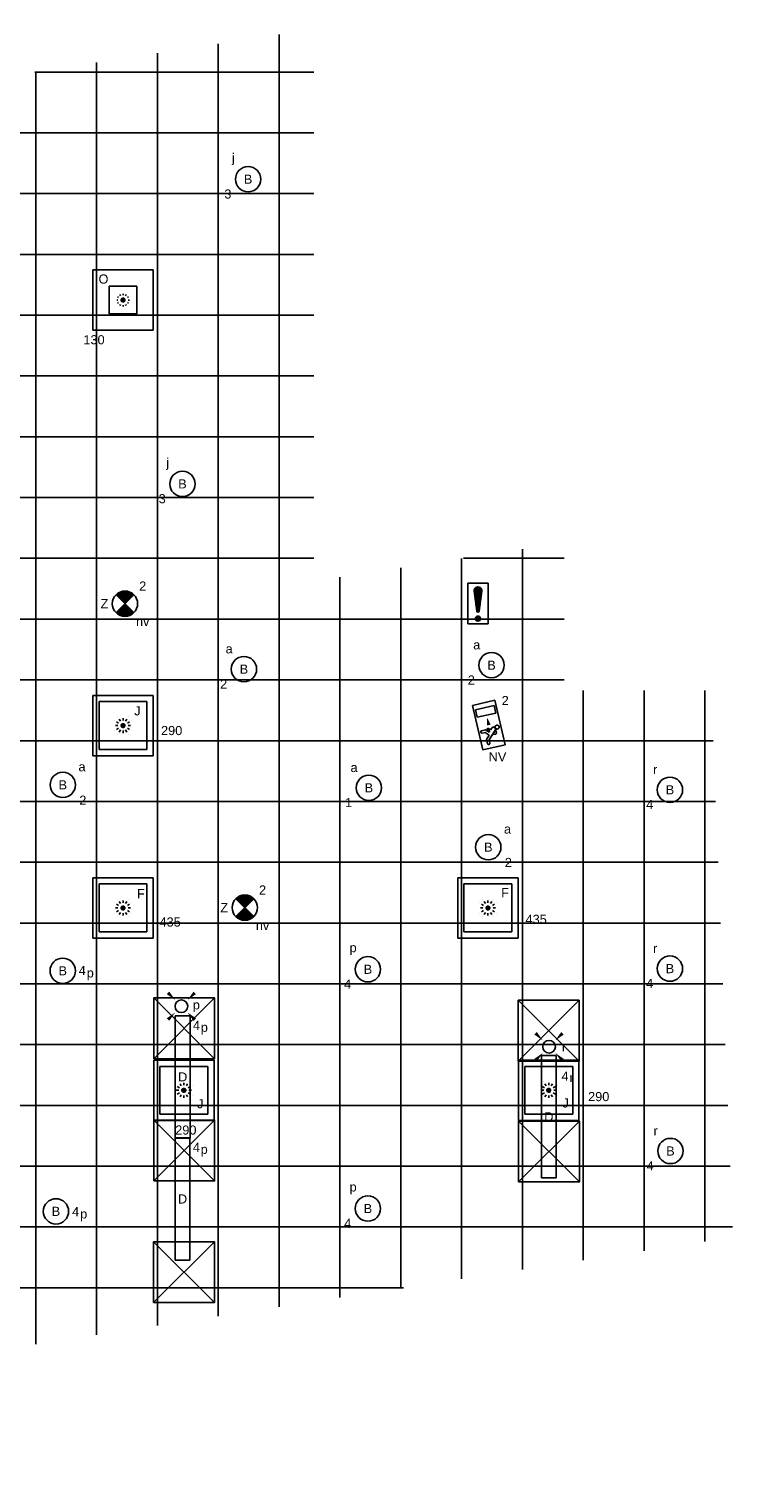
# Model space of a CAD drawing. Extents: x -329828 to 339781, y -55429 to 69176.
# Tile 38 of 140: x -119800 to -112858, y 11980 to 26331. Entities that reach past the tile are written whole.
import ezdxf
from ezdxf.enums import TextEntityAlignment as Align

# ---------------------------------------------------------------- set-up
doc = ezdxf.new("R2010")
doc.units = 0
doc.header["$LTSCALE"] = 50
for name, pattern in [('2322109', [10, 5, -2, 1, -2]), ('CENTER2', [28.575000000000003, 19.05, -3.175, 3.175, -3.175]), ('STREEPJES', [0.1, 0.05, -0.05])]:
    doc.linetypes.add(name, pattern=pattern)
doc.layers.get('0').update_dxf_attribs({"linetype": 'CONTINUOUS'})
for name, color, linetype in [('45 Plafond 2D arcering', 7, 'CONTINUOUS'), ('EL6311--', 3, 'CONTINUOUS'), ('EL6350--', 3, 'CONTINUOUS'), ('EL6511--', 3, 'CONTINUOUS'), ('plafond', 8, 'CONTINUOUS'), ('WL570---_RETOUR_RST', 2, 'CONTINUOUS'), ('WL570---_RETOUR_RST_HL', 1, 'CONTINUOUS'), ('WL570---_TOEVOER_RST', 2, 'CONTINUOUS'), ('WL570---_TOEVOER_RST_HL', 1, 'CONTINUOUS'), ('WM5448--', 1, 'CONTINUOUS'), ('WM570---_RETOUR_RST_PR', 1, 'CONTINUOUS'), ('WM570---_TOEVOER_RST_PR', 1, 'CONTINUOUS')]:
    doc.layers.add(name, color=color, linetype=linetype)
doc.styles.add('BURO-018', font='ARIAL.TTF', dxfattribs={"height": 90})

# ---------------------------------------------------------------- blocks, each defined once
blk = doc.blocks.new('1115B3A')
at = {"color": 0, "linetype": 'Continuous'}
blk.add_circle((0, 0), 2.5, dxfattribs=at)
at = {"color": 0, "linetype": 'Continuous', "style": 'BURO-018'}
for tag, p in [('E_GKAST', (0, 8)), ('E_GROEP', (0, 5)), ('E_SGROEP', (4.5, 5)), ('E_ARMCODE', (0, 0)), ('E_SLET', (4.5, -1))]:
    blk.add_attdef(tag, text='', height=1.8, dxfattribs=at).set_placement(p, align=Align.MIDDLE)
blk = doc.blocks.new('E00411')
at = {"color": 0, "linetype": 'Continuous'}
blk.add_circle((0, 0), 1.25, dxfattribs=at)
for points in [[(-2.891705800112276, 2.395768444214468), (-2.395768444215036, 2.891705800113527), (-1.237436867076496, 1.237436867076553)], [(2.395768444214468, 2.891705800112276), (2.891705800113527, 2.395768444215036), (1.237436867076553, 1.237436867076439)], [(-2.395768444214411, -2.891705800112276), (-2.89170580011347, -2.395768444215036), (-1.237436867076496, -1.237436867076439)], [(2.89170580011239, -2.395768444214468), (2.395768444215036, -2.891705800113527), (1.237436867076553, -1.237436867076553)]]:
    blk.add_solid(points, dxfattribs=at)
at = {"color": 0, "linetype": 'Continuous', "style": 'BURO-018'}
for tag, height, p in [('E_SLET1', 1.8, (-2.842e-13, 4.641705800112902)), ('E_GROEP', 1.799999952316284, (0, 0)), ('E_GKAST', 1.799999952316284, (0, 0))]:
    blk.add_attdef(tag, text='', height=height, dxfattribs=at).set_placement(p, align=Align.MIDDLE)
at = {"color": 0, "linetype": 'Continuous', "style": 'BURO-018', "flags": 1}
for tag in ['E_MATCODE', 'E_SGROEP']:
    blk.add_attdef(tag, text='', height=1.799999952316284, dxfattribs=at).set_placement((0, 0), align=Align.MIDDLE)
blk = doc.blocks.new('E00018')
at = {"color": 0, "linetype": 'Continuous'}
for p, q in [((-1.767766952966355, -1.767766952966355), (1.767766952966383, 1.767766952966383)), ((1.767766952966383, -1.767766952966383), (-1.767766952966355, 1.767766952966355))]:
    blk.add_line(p, q, dxfattribs=at)
at = {"color": 0, "linetype": 'Continuous', "const_width": 2.5}
for points in [[(-0.8838834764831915, 0.8838834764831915, -0.1989123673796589), (0, 1.25, -0.1989123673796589), (0.8838834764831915, 0.8838834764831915, -1)], [(-0.8838834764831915, -0.8838834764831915, 0.1989123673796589), (0, -1.25, 0.1989123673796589), (0.8838834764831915, -0.8838834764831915, 1)]]:
    blk.add_lwpolyline(points, format="xyb", dxfattribs=at)
blk = doc.blocks.new('1115B3A-NO1')
at = {"color": 0, "linetype": 'Continuous'}
blk.add_circle((0, 0), 2.5, dxfattribs=at)
at = {"color": 0, "zscale": 50}
blk.add_blockref('E00018', (0, 0), dxfattribs=at)
at = {"color": 0, "linetype": 'Continuous', "style": 'BURO-018'}
for tag, p in [('E_GKAST', (0, 8)), ('E_GROEP', (0, 5)), ('E_SGROEP', (4.5, 5)), ('E_ARMCODE', (0, 0)), ('E_SLET', (4.5, -1))]:
    blk.add_attdef(tag, text='', height=1.8, dxfattribs=at).set_placement(p, align=Align.MIDDLE)
blk = doc.blocks.new('*X38')
at = {"color": 0}
for p, q in [((159.4, 200.2623523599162), (159.4, 201.9499999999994)), ((159.6, 198.6749015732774), (159.6, 202.1344288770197)), ((159.8, 197.3500000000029), (159.8, 202.2228416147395)), ((160, 197.25), (160, 202.25)), ((160.2, 197.3500000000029), (160.2, 202.2228416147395)), ((160.4, 198.6749015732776), (160.4, 202.1344288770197)), ((160.6, 200.2623523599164), (160.6, 201.9499999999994)), ((159.6, 195.7000000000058), (159.6, 196.2999999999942)), ((159.8, 195.5417424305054), (159.8, 196.4582575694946)), ((160, 195.5), (160, 196.5)), ((160.2, 195.5417424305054), (160.2, 196.4582575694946)), ((160.4, 195.7000000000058), (160.4, 196.2999999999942))]:
    blk.add_line(p, q, dxfattribs=at)
blk = doc.blocks.new('1116A7')
at = {"color": 0, "linetype": 'Continuous'}
for p, q in [((-2, -4), (-2, 4)), ((-2, 4), (2, 4)), ((2, 4), (2, -4)), ((-0.7441175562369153, 2.40625), (-0.2480391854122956, -1.53125)), ((0.7441175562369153, 2.40625), (0.2480391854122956, -1.53125)), ((2, -4), (-2, -4))]:
    blk.add_line(p, q, dxfattribs=at)
blk.add_circle((0, -3), 0.5, dxfattribs=at)
for centre, radius, start, end in [((0, 2.5), 0.75, 352.8192442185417, 187.1807557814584), ((0, -1.5), 0.25, 187.1807557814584, 352.8192442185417)]:
    blk.add_arc(centre, radius, start, end, dxfattribs=at)
blk.add_blockref('*X38', (-160, -199), dxfattribs=at)
at = {"color": 0, "linetype": 'Continuous', "style": 'BURO-018'}
blk.add_attdef('E_TEXT1', text='', height=1.8, dxfattribs=at).set_placement((0, 6.5), align=Align.MIDDLE)
at = {"color": 0, "linetype": 'Continuous', "style": 'BURO-018', "flags": 1}
blk.add_attdef('E_MATCODE', (0, 0), '', height=1.799999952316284, dxfattribs=at)
blk = doc.blocks.new('1115C2G')
at = {"color": 0, "linetype": 'Continuous'}
for p, q in [((-4.5, 5.5), (4.5, 5.5)), ((-4.5, 1), (-4.5, 5.5)), ((-2.681177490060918, 4.349999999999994), (-3.52000000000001, 4.349999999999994)), ((-2.879999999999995, 3.870000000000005), (-3.52000000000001, 3.870000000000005)), ((-1.270913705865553, 2.260913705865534), (-2.879999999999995, 3.870000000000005)), ((-1.939999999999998, 3.608822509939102), (-2.681177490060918, 4.349999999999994)), ((-1.939999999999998, 2.930000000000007), (-2.04000000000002, 2.830000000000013)), ((-1.239999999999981, 4.30882250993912), (-1.939999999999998, 3.608822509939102)), ((-1.374314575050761, 3.495685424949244), (-0.7599999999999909, 4.110000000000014)), ((-1.232893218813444, 3.354264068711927), (-1.374314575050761, 3.495685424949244)), ((-1.239999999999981, 4.30882250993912), (-1.240000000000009, 4.909999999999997)), ((-0.8723044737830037, 3.714852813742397), (-1.232893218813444, 3.354264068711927)), ((-0.6460303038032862, 3.488578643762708), (-1.006619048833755, 3.127989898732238)), ((-0.7052282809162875, 2.82659913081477), (-1.006619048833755, 3.127989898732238)), ((-0.7599999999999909, 4.110000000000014), (-0.7599999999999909, 4.909999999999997)), ((2, 5.150000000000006), (3.5, 5.150000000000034)), ((2, 1.349999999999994), (2, 5.150000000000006)), ((3.5, 5.150000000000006), (3.5, 1.349999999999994)), ((4.5, 1), (4.5, 5.5)), ((4.5, 1), (-4.5, 1)), ((-2.04000000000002, 2.830000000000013), (-2.04000000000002, 2.343756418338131)), ((-0.9880709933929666, 2.143756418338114), (-1.840000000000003, 2.143756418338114)), ((-1.713725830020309, 2.703725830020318), (-1.719999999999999, 2.697451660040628)), ((-1.719999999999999, 2.697451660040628), (-1.719999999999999, 2.463756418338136)), ((-1.473756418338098, 2.463756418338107), (-1.719999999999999, 2.463756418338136)), ((2, 1.349999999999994), (3.5, 1.349999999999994))]:
    blk.add_line(p, q, dxfattribs=at)
blk.add_lwpolyline([(1.500000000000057, 3.25, 0, 0.7, 0), (0, 3.25, 0.7, 0.7, 0)], format="xyseb", dxfattribs=at)
blk.add_circle((-0.7599999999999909, 1.75), 0.4, dxfattribs=at)
for centre, radius, start, end in [((-3.52000000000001, 4.110000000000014), 0.2399999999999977, 90, 270), ((-1, 4.909999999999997), 0.2399999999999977, 0, 180), ((-0.7591673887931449, 3.601715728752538), 0.1599999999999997, 315.0000000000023, 134.9999999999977), ((-1.840000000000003, 2.343756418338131), 0.2, 180, 270), ((-0.9880709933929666, 2.543756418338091), 0.3999999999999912, 225.0000000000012, 45)]:
    blk.add_arc(centre, radius, start, end, dxfattribs=at)
at = {"color": 0, "linetype": 'Continuous', "style": 'BURO-018'}
for tag, p in [('E_GKAST', (0, 15.16666666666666)), ('E_GROEP', (0, 12.16666666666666)), ('E_SGROEP', (4.5, 12.16666666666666)), ('E_ARMCODE', (0, 8))]:
    blk.add_attdef(tag, text='', height=1.8, dxfattribs=at).set_placement(p, align=Align.MIDDLE)
blk = doc.blocks.new('*U454')
at = {"color": 0, "ltscale": 10}
for p, q in [((297.5, 297.5, -2757.5), (-297.5, 297.5, -2757.5)), ((-297.5, 297.5, -2757.5), (-297.5, -297.5, -2757.5)), ((297.5, -297.5, -2757.5), (297.5, 297.5, -2757.5)), ((236.5, 236.5, -2757.5), (-236.5, 236.5, -2757.5)), ((-236.5, -236.5, -2757.5), (-236.5, 236.5, -2757.5)), ((236.5, -236.5, -2757.5), (236.5, 236.5, -2757.5)), ((236.5, -236.5, -2757.5), (-236.5, -236.5, -2757.5)), ((-297.5, -297.5, -2757.5), (297.5, -297.5, -2757.5))]:
    blk.add_line(p, q, dxfattribs=at)
at = {"color": 8, "linetype": 'STREEPJES', "ltscale": 10}
for q in [(-100, 0, -2757.5), (-86.60254037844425, 50, -2757.5), (-86.60254037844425, -50, -2757.5), (-50, 86.60254037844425, -2757.5), (-50, -86.60254037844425, -2757.5), (0, 100, -2757.5), (50, 86.60254037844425, -2757.5), (86.60254037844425, 50, -2757.5), (0, -100, -2757.5), (50, -86.60254037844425, -2757.5), (86.60254037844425, -50, -2757.5), (100, 0, -2757.5)]:
    blk.add_line((0, 0, -2757.5), q, dxfattribs=at)
at = {"layer": 'WL570---_RETOUR_RST_HL', "linetype": 'CENTER2'}
blk.add_circle((0, 0, -2757.5), 0.075, dxfattribs=at)
at = {"layer": 'WL570---_RETOUR_RST', "color": 1, "style": 'BURO-018'}
for tag in ['MC', 'Q']:
    blk.add_attdef(tag, text='', height=90, dxfattribs=at).set_placement((0, 0), align=Align.MIDDLE)
at = {"layer": 'WM570---_RETOUR_RST_PR', "color": 1, "style": 'BURO-018'}
blk.add_attdef('POSNR', text='', height=90, dxfattribs=at).set_placement((0, 0), align=Align.MIDDLE)
blk = doc.blocks.new('*U455')
at = {"color": 0, "ltscale": 10}
for p, q in [((297.5, 297.5, -2757.5), (-297.5, 297.5, -2757.5)), ((-297.5, 297.5, -2757.5), (-297.5, -297.5, -2757.5)), ((297.5, -297.5, -2757.5), (297.5, 297.5, -2757.5)), ((236.5, 236.5, -2757.5), (-236.5, 236.5, -2757.5)), ((-236.5, -236.5, -2757.5), (-236.5, 236.5, -2757.5)), ((236.5, -236.5, -2757.5), (236.5, 236.5, -2757.5)), ((236.5, -236.5, -2757.5), (-236.5, -236.5, -2757.5)), ((-297.5, -297.5, -2757.5), (297.5, -297.5, -2757.5))]:
    blk.add_line(p, q, dxfattribs=at)
at = {"color": 8, "linetype": 'STREEPJES', "ltscale": 10}
for q in [(-100, 0, -2757.5), (-86.60254037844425, 50, -2757.5), (-86.60254037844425, -50, -2757.5), (-50, 86.60254037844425, -2757.5), (-50, -86.60254037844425, -2757.5), (0, 100, -2757.5), (50, 86.60254037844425, -2757.5), (86.60254037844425, 50, -2757.5), (0, -100, -2757.5), (50, -86.60254037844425, -2757.5), (86.60254037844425, -50, -2757.5), (100, 0, -2757.5)]:
    blk.add_line((0, 0, -2757.5), q, dxfattribs=at)
at = {"layer": 'WL570---_RETOUR_RST_HL', "linetype": 'CENTER2'}
blk.add_circle((0, 0, -2757.5), 0.075, dxfattribs=at)
at = {"layer": 'WL570---_RETOUR_RST', "color": 1, "style": 'BURO-018'}
for tag in ['MC', 'Q']:
    blk.add_attdef(tag, text='', height=90, dxfattribs=at).set_placement((0, 0), align=Align.MIDDLE)
at = {"layer": 'WM570---_RETOUR_RST_PR', "color": 1, "style": 'BURO-018'}
blk.add_attdef('POSNR', text='', height=90, dxfattribs=at).set_placement((0, 0), align=Align.MIDDLE)
blk = doc.blocks.new('*U1307')
at = {"color": 0, "ltscale": 10}
for p, q in [((297.5, 297.5, -2710), (-297.5, 297.5, -2710)), ((-297.5, 297.5, -2710), (-297.5, -297.5, -2710)), ((297.5, -297.5, -2710), (297.5, 297.5, -2710)), ((136.5, 136.5, -2710), (-136.5, 136.5, -2710)), ((-136.5, -136.5, -2710), (-136.5, 136.5, -2710)), ((136.5, -136.5, -2710), (136.5, 136.5, -2710)), ((136.5, -136.5, -2710), (-136.5, -136.5, -2710)), ((-297.5, -297.5, -2710), (297.5, -297.5, -2710))]:
    blk.add_line(p, q, dxfattribs=at)
at = {"color": 8, "linetype": 'STREEPJES', "ltscale": 10}
for q in [(-62.5, 0, -2710), (-54.12658773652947, 31.25, -2710), (-54.12658773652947, -31.25, -2710), (-31.25, 54.12658773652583, -2710), (-31.25, -54.12658773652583, -2710), (0, 62.5, -2710), (31.25, 54.12658773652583, -2710), (54.12658773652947, 31.25, -2710), (0, -62.5, -2710), (31.25, -54.12658773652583, -2710), (54.12658773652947, -31.25, -2710), (62.5, 0, -2710)]:
    blk.add_line((0, 0, -2710), q, dxfattribs=at)
at = {"layer": 'WL570---_TOEVOER_RST_HL', "linetype": 'CENTER2'}
blk.add_circle((0, 0, -2710), 0.075, dxfattribs=at)
at = {"layer": 'WL570---_TOEVOER_RST', "color": 1, "linetype": '2322109', "style": 'BURO-018'}
for tag in ['MC', 'Q']:
    blk.add_attdef(tag, text='', height=90, dxfattribs=at).set_placement((0, 0), align=Align.MIDDLE)
at = {"layer": 'WM570---_TOEVOER_RST_PR', "color": 1, "linetype": '2322109', "style": 'BURO-018'}
blk.add_attdef('POSNR', text='', height=90, dxfattribs=at).set_placement((0, 0), align=Align.MIDDLE)
blk = doc.blocks.new('*U1319')
at = {"color": 0, "ltscale": 10}
for p, q in [((297.5, 297.5, -2757.5), (-297.5, 297.5, -2757.5)), ((-297.5, 297.5, -2757.5), (-297.5, -297.5, -2757.5)), ((297.5, -297.5, -2757.5), (297.5, 297.5, -2757.5)), ((236.5, 236.5, -2757.5), (-236.5, 236.5, -2757.5)), ((-236.5, -236.5, -2757.5), (-236.5, 236.5, -2757.5)), ((236.5, -236.5, -2757.5), (236.5, 236.5, -2757.5)), ((236.5, -236.5, -2757.5), (-236.5, -236.5, -2757.5)), ((-297.5, -297.5, -2757.5), (297.5, -297.5, -2757.5))]:
    blk.add_line(p, q, dxfattribs=at)
at = {"color": 8, "linetype": 'STREEPJES', "ltscale": 10}
for q in [(-100, 0, -2757.5), (-86.60254037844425, 50, -2757.5), (-86.60254037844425, -50, -2757.5), (-50, 86.60254037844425, -2757.5), (-50, -86.60254037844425, -2757.5), (0, 100, -2757.5), (50, 86.60254037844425, -2757.5), (86.60254037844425, 50, -2757.5), (0, -100, -2757.5), (50, -86.60254037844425, -2757.5), (86.60254037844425, -50, -2757.5), (100, 0, -2757.5)]:
    blk.add_line((0, 0, -2757.5), q, dxfattribs=at)
at = {"layer": 'WL570---_TOEVOER_RST_HL', "linetype": 'CENTER2'}
blk.add_circle((0, 0, -2757.5), 0.075, dxfattribs=at)
at = {"layer": 'WL570---_TOEVOER_RST', "color": 1, "linetype": '2322109', "style": 'BURO-018'}
for tag in ['MC', 'Q']:
    blk.add_attdef(tag, text='', height=90, dxfattribs=at).set_placement((0, 0), align=Align.MIDDLE)
at = {"layer": 'WM570---_TOEVOER_RST_PR', "color": 1, "linetype": '2322109', "style": 'BURO-018'}
blk.add_attdef('POSNR', text='', height=90, dxfattribs=at).set_placement((0, 0), align=Align.MIDDLE)
blk = doc.blocks.new('*U1320')
at = {"color": 0, "ltscale": 10}
for p, q in [((297.5, 297.5, -2757.5), (-297.5, 297.5, -2757.5)), ((-297.5, 297.5, -2757.5), (-297.5, -297.5, -2757.5)), ((297.5, -297.5, -2757.5), (297.5, 297.5, -2757.5)), ((236.5, 236.5, -2757.5), (-236.5, 236.5, -2757.5)), ((-236.5, -236.5, -2757.5), (-236.5, 236.5, -2757.5)), ((236.5, -236.5, -2757.5), (236.5, 236.5, -2757.5)), ((236.5, -236.5, -2757.5), (-236.5, -236.5, -2757.5)), ((-297.5, -297.5, -2757.5), (297.5, -297.5, -2757.5))]:
    blk.add_line(p, q, dxfattribs=at)
at = {"color": 8, "linetype": 'STREEPJES', "ltscale": 10}
for q in [(-100, 0, -2757.5), (-86.60254037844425, 50, -2757.5), (-86.60254037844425, -50, -2757.5), (-50, 86.60254037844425, -2757.5), (-50, -86.60254037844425, -2757.5), (0, 100, -2757.5), (50, 86.60254037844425, -2757.5), (86.60254037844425, 50, -2757.5), (0, -100, -2757.5), (50, -86.60254037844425, -2757.5), (86.60254037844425, -50, -2757.5), (100, 0, -2757.5)]:
    blk.add_line((0, 0, -2757.5), q, dxfattribs=at)
at = {"layer": 'WL570---_TOEVOER_RST_HL', "linetype": 'CENTER2'}
blk.add_circle((0, 0, -2757.5), 0.075, dxfattribs=at)
at = {"layer": 'WL570---_TOEVOER_RST', "color": 1, "linetype": '2322109', "style": 'BURO-018'}
for tag in ['MC', 'Q']:
    blk.add_attdef(tag, text='', height=90, dxfattribs=at).set_placement((0, 0), align=Align.MIDDLE)
at = {"layer": 'WM570---_TOEVOER_RST_PR', "color": 1, "linetype": '2322109', "style": 'BURO-018'}
blk.add_attdef('POSNR', text='', height=90, dxfattribs=at).set_placement((0, 0), align=Align.MIDDLE)
blk = doc.blocks.new('*U1321')
at = {"color": 0, "ltscale": 10}
for p, q in [((297.5, 297.5, -2757.5), (-297.5, 297.5, -2757.5)), ((-297.5, 297.5, -2757.5), (-297.5, -297.5, -2757.5)), ((297.5, -297.5, -2757.5), (297.5, 297.5, -2757.5)), ((236.5, 236.5, -2757.5), (-236.5, 236.5, -2757.5)), ((-236.5, -236.5, -2757.5), (-236.5, 236.5, -2757.5)), ((236.5, -236.5, -2757.5), (236.5, 236.5, -2757.5)), ((236.5, -236.5, -2757.5), (-236.5, -236.5, -2757.5)), ((-297.5, -297.5, -2757.5), (297.5, -297.5, -2757.5))]:
    blk.add_line(p, q, dxfattribs=at)
at = {"color": 8, "linetype": 'STREEPJES', "ltscale": 10}
for q in [(-100, 0, -2757.5), (-86.60254037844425, 50, -2757.5), (-86.60254037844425, -50, -2757.5), (-50, 86.60254037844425, -2757.5), (-50, -86.60254037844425, -2757.5), (0, 100, -2757.5), (50, 86.60254037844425, -2757.5), (86.60254037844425, 50, -2757.5), (0, -100, -2757.5), (50, -86.60254037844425, -2757.5), (86.60254037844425, -50, -2757.5), (100, 0, -2757.5)]:
    blk.add_line((0, 0, -2757.5), q, dxfattribs=at)
at = {"layer": 'WL570---_TOEVOER_RST_HL', "linetype": 'CENTER2'}
blk.add_circle((0, 0, -2757.5), 0.075, dxfattribs=at)
at = {"layer": 'WL570---_TOEVOER_RST', "color": 1, "linetype": '2322109', "style": 'BURO-018'}
for tag in ['MC', 'Q']:
    blk.add_attdef(tag, text='', height=90, dxfattribs=at).set_placement((0, 0), align=Align.MIDDLE)
at = {"layer": 'WM570---_TOEVOER_RST_PR', "color": 1, "linetype": '2322109', "style": 'BURO-018'}
blk.add_attdef('POSNR', text='', height=90, dxfattribs=at).set_placement((0, 0), align=Align.MIDDLE)
blk = doc.blocks.new('E001611207146')
at = {"color": 0}
for p, q in [((-12.07, -1.46), (-12.07, 1.46)), ((-12.07, 1.46), (12.07, 1.46)), ((12.07, 1.46), (12.07, -1.46)), ((12.07, -1.46), (-12.07, -1.46))]:
    blk.add_line(p, q, dxfattribs=at)
at = {"color": 0, "linetype": 'Continuous', "style": 'BURO-018'}
for tag, p in [('E_GKAST', (0, 8)), ('E_GROEP', (0, 5)), ('E_SGROEP', (4.5, 5)), ('E_ARMCODE', (0, 0)), ('E_SLET', (4.5, -3))]:
    blk.add_attdef(tag, text='', height=1.8, dxfattribs=at).set_placement(p, align=Align.MIDDLE)
blk = doc.blocks.new('gffd')
at = {"layer": 'EL6311--'}
for p, q in [((-138056.659057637, 23665.57319086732), (-138656.659057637, 24265.57319086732)), ((-138656.659057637, 23665.57319086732), (-138056.659057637, 24265.57319086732))]:
    blk.add_line(p, q, dxfattribs=at)
blk.add_lwpolyline([(-138656.659057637, 23665.57319086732), (-138056.659057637, 23665.57319086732), (-138056.659057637, 24265.57319086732), (-138656.659057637, 24265.57319086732)], close=True, dxfattribs=at)
blk = doc.blocks.new('rwy5u')
at = {"layer": '45 Plafond 2D arcering', "linetype": 'Continuous'}
h = blk.add_hatch(dxfattribs=at)
h.set_pattern_fill('RASTER_600_0002', color=8, style=0, pattern_type=2)
h.set_pattern_definition([(0, (38665.3114648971, 66706.70511063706), (0, 600), []), (90, (38665.3114648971, 66706.70511063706), (-600, 0), [])])
h.paths.add_polyline_path([(6630.011464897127, 66866.01358661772), (6630.011464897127, 62486.19143466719), (10130.8182174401, 61576.53057833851), (13719.85106571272, 60848.29085218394), (15447.81146489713, 60616.88704370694), (15447.81146489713, 63636.08512676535), (19205.81146489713, 64282.36292678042), (19205.81146489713, 60243.13881010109), (20923.97163514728, 60129.58726572), (24556.72155792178, 60129.58726572), (29896.81146489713, 60444.87718877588), (29896.81146489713, 64518.58649835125), (35454.81146489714, 63880.57771003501), (35454.81146489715, 61460.5461999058), (42579.74819350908, 62555.94809039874), (42365.52706601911, 67950.68730169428), (40914.29112799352, 67950.68730169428), (40914.29112799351, 69408.01818927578), (38445.31146489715, 69030.28079121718), (38445.3114648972, 74480.50281120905), (33838.20031557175, 73770.13328167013), (31861.81146489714, 73467.321436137), (31861.81146489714, 69789.57789307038), (28103.81146489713, 70042.49047900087), (28103.81146489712, 72914.21611752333), (24558.08431220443, 72696.51091989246), (20923.00695224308, 72706.20569545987), (17270.48582715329, 72934.46161828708), (17270.482823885, 72934.4135603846), (13862.3114648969, 73385.99892119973), (13862.31146489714, 68208.3861092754, -1.414019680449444), (13446.84441735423, 68004.06909764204), (11565.07128369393, 68334.13323397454), (11508.13845557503, 68832.47820798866), (9771.192191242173, 68832.47820798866), (9799.270098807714, 68577.29458696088), (9560.531348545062, 68547.7254861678), (9492.29301239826, 69374.06421914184), (8006.586120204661, 69372.57712785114), (8006.586120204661, 67006.01358661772), (9884.618176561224, 67006.01358661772), (9785.20127194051, 67364.24518168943), (10017.50926468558, 67423.87339744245), (10177.53838255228, 66866.01358661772)], flags=0)
h.paths.add_polyline_path([(16349.65726670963, 65667.29577090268, -0.9982750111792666), (15941.00069057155, 67857.60079929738, -0.02693035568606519), (22070.77395083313, 68550.75950082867, -0.005800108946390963), (23396.60042656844, 68629.79732752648, -0.04752931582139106), (32971.62744323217, 68365.68386376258), (33183.23206049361, 68339.84689895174, -0.9944661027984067), (32915.00538794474, 66107.12361387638, 0.01039076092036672), (30488.4753070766, 66343.4859573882, 0.005770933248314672), (29240.79362042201, 66424.653606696, 0.05625756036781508)], flags=0)

msp = doc.modelspace()

# ---------------------------------------------------------------- block references
at = {"layer": 'EL6311--'}
ref = msp.add_blockref('1115B3A', (-117640.1241717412, 24849.29973673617), dxfattribs=dict(at, xscale=49.99999999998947, yscale=50, zscale=50, rotation=171.1197738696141))
ref.add_attrib('E_ARMCODE', 'B', dxfattribs={"layer": '0', "color": 1, "linetype": 'Continuous', "height": 90, "style": 'BURO-018'}).set_placement((-117640.1241717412, 24849.29973673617), align=Align.MIDDLE)
ref.add_attrib('E_SLET', 'j', dxfattribs={"layer": '0', "color": 1, "linetype": 'Continuous', "height": 90, "style": 'BURO-018'}).set_placement((-117786.0118345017, 25049.21669413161), align=Align.MIDDLE)
ref.add_attrib('E_GROEP', '3', dxfattribs={"layer": '0', "color": 1, "linetype": 'Continuous', "height": 90, "style": 'BURO-018'}).set_placement((-117840.0411291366, 24703.4120739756), align=Align.MIDDLE)
ref = msp.add_blockref('1115B3A', (-118287.5734203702, 21841.44576748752), dxfattribs=dict(at, xscale=49.99999999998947, yscale=50, zscale=50, rotation=171.1197738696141))
ref.add_attrib('E_ARMCODE', 'B', dxfattribs={"layer": '0', "color": 1, "linetype": 'Continuous', "height": 90, "style": 'BURO-018'}).set_placement((-118287.5734203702, 21841.44576748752), align=Align.MIDDLE)
ref.add_attrib('E_SLET', 'j', dxfattribs={"layer": '0', "color": 1, "linetype": 'Continuous', "height": 90, "style": 'BURO-018'}).set_placement((-118433.4610831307, 22041.36272488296), align=Align.MIDDLE)
ref.add_attrib('E_GROEP', '3', dxfattribs={"layer": '0', "color": 1, "linetype": 'Continuous', "height": 90, "style": 'BURO-018'}).set_placement((-118487.4903777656, 21695.55810472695), align=Align.MIDDLE)
ref = msp.add_blockref('1115B3A', (-117681.2906907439, 20013.3450429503), dxfattribs=dict(at, xscale=49.99999999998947, yscale=50, zscale=50, rotation=171.1197738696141))
ref.add_attrib('E_ARMCODE', 'B', dxfattribs={"layer": '0', "color": 1, "linetype": 'Continuous', "height": 90, "style": 'BURO-018'}).set_placement((-117681.2906907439, 20013.3450429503), align=Align.MIDDLE)
ref.add_attrib('E_SLET', 'a', dxfattribs={"layer": '0', "color": 1, "linetype": 'Continuous', "height": 90, "style": 'BURO-018'}).set_placement((-117827.1783535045, 20213.26200034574), align=Align.MIDDLE)
ref.add_attrib('E_GROEP', '2', dxfattribs={"layer": '0', "color": 1, "linetype": 'Continuous', "height": 90, "style": 'BURO-018'}).set_placement((-117881.2076481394, 19867.45738018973), align=Align.MIDDLE)
ref = msp.add_blockref('1115B3A', (-115238.8419547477, 20052.7698493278), dxfattribs=dict(at, xscale=49.99999999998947, yscale=50, zscale=50, rotation=171.1197738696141))
ref.add_attrib('E_ARMCODE', 'B', dxfattribs={"layer": '0', "color": 1, "linetype": 'Continuous', "height": 90, "style": 'BURO-018'}).set_placement((-115238.8419547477, 20052.7698493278), align=Align.MIDDLE)
ref.add_attrib('E_SLET', 'a', dxfattribs={"layer": '0', "color": 1, "linetype": 'Continuous', "height": 90, "style": 'BURO-018'}).set_placement((-115384.7296175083, 20252.6868067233), align=Align.MIDDLE)
ref.add_attrib('E_GROEP', '2', dxfattribs={"layer": '0', "color": 1, "linetype": 'Continuous', "height": 90, "style": 'BURO-018'}).set_placement((-115438.7589121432, 19906.88218656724), align=Align.MIDDLE)
ref = msp.add_blockref('1115B3A', (-119467.7853396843, 18870.65672820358), dxfattribs=dict(at, xscale=49.99999999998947, yscale=50, zscale=50, rotation=171.1197738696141))
ref.add_attrib('E_ARMCODE', 'B', dxfattribs={"layer": '0', "color": 1, "linetype": 'Continuous', "height": 90, "style": 'BURO-018'}).set_placement((-119467.7853396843, 18870.65672820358), align=Align.MIDDLE)
ref.add_attrib('E_SLET', 'a', dxfattribs={"layer": '0', "color": 1, "linetype": 'Continuous', "height": 90, "style": 'BURO-018'}).set_placement((-119278.4698061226, 19049.23600135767), align=Align.MIDDLE)
ref.add_attrib('E_GROEP', '2', dxfattribs={"layer": '0', "color": 1, "linetype": 'Continuous', "height": 90, "style": 'BURO-018'}).set_placement((-119270.3372296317, 18720.5015945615), align=Align.MIDDLE)
ref = msp.add_blockref('1115B3A', (-116448.7456658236, 18841.76777837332), dxfattribs=dict(at, xscale=49.99999999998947, yscale=50, zscale=50, rotation=171.1197738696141))
ref.add_attrib('E_ARMCODE', 'B', dxfattribs={"layer": '0', "color": 1, "linetype": 'Continuous', "height": 90, "style": 'BURO-018'}).set_placement((-116448.7456658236, 18841.76777837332), align=Align.MIDDLE)
ref.add_attrib('E_SLET', 'a', dxfattribs={"layer": '0', "color": 1, "linetype": 'Continuous', "height": 90, "style": 'BURO-018'}).set_placement((-116594.6333285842, 19041.68473576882), align=Align.MIDDLE)
ref.add_attrib('E_GROEP', '1', dxfattribs={"layer": '0', "color": 1, "linetype": 'Continuous', "height": 90, "style": 'BURO-018'}).set_placement((-116648.6626232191, 18695.88011561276), align=Align.MIDDLE)
ref = msp.add_blockref('1115B3A', (-113478.8139392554, 18822.40145614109), dxfattribs=dict(at, xscale=49.99999999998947, yscale=50, zscale=50, rotation=171.1197738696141))
ref.add_attrib('E_ARMCODE', 'B', dxfattribs={"layer": '0', "color": 1, "linetype": 'Continuous', "height": 90, "style": 'BURO-018'}).set_placement((-113478.8139392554, 18822.40145614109), align=Align.MIDDLE)
ref.add_attrib('E_SLET', 'r', dxfattribs={"layer": '0', "color": 1, "linetype": 'Continuous', "height": 90, "style": 'BURO-018'}).set_placement((-113624.701602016, 19022.31841353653), align=Align.MIDDLE)
ref.add_attrib('E_GROEP', '4', dxfattribs={"layer": '0', "color": 1, "linetype": 'Continuous', "height": 90, "style": 'BURO-018'}).set_placement((-113678.7308966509, 18676.51379338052), align=Align.MIDDLE)
ref = msp.add_blockref('1115B3A', (-115270.8376976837, 18255.84131197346), dxfattribs=dict(at, xscale=49.99999999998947, yscale=50, zscale=50, rotation=171.1197738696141))
ref.add_attrib('E_ARMCODE', 'B', dxfattribs={"layer": '0', "color": 1, "linetype": 'Continuous', "height": 90, "style": 'BURO-018'}).set_placement((-115270.8376976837, 18255.84131197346), align=Align.MIDDLE)
ref.add_attrib('E_SLET', 'a', dxfattribs={"layer": '0', "color": 1, "linetype": 'Continuous', "height": 90, "style": 'BURO-018'}).set_placement((-115081.522164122, 18434.42058512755), align=Align.MIDDLE)
ref.add_attrib('E_GROEP', '2', dxfattribs={"layer": '0', "color": 1, "linetype": 'Continuous', "height": 90, "style": 'BURO-018'}).set_placement((-115073.3895876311, 18105.68617833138), align=Align.MIDDLE)
ref = msp.add_blockref('1115B3A', (-116458.2159735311, 17050.48113101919), dxfattribs=dict(at, xscale=49.99999999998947, yscale=50, zscale=50, rotation=171.1197738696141))
ref.add_attrib('E_ARMCODE', 'B', dxfattribs={"layer": '0', "color": 1, "linetype": 'Continuous', "height": 90, "style": 'BURO-018'}).set_placement((-116458.2159735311, 17050.48113101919), align=Align.MIDDLE)
ref.add_attrib('E_SLET', 'p', dxfattribs={"layer": '0', "color": 1, "linetype": 'Continuous', "height": 90, "style": 'BURO-018'}).set_placement((-116604.1036362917, 17250.39808841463), align=Align.MIDDLE)
ref.add_attrib('E_GROEP', '4', dxfattribs={"layer": '0', "color": 1, "linetype": 'Continuous', "height": 90, "style": 'BURO-018'}).set_placement((-116658.1329309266, 16904.59346825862), align=Align.MIDDLE)
ref = msp.add_blockref('1115B3A', (-113478.8139392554, 17057.06706970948), dxfattribs=dict(at, xscale=49.99999999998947, yscale=50, zscale=50, rotation=171.1197738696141))
ref.add_attrib('E_ARMCODE', 'B', dxfattribs={"layer": '0', "color": 1, "linetype": 'Continuous', "height": 90, "style": 'BURO-018'}).set_placement((-113478.8139392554, 17057.06706970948), align=Align.MIDDLE)
ref.add_attrib('E_SLET', 'r', dxfattribs={"layer": '0', "color": 1, "linetype": 'Continuous', "height": 90, "style": 'BURO-018'}).set_placement((-113624.701602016, 17256.98402710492), align=Align.MIDDLE)
ref.add_attrib('E_GROEP', '4', dxfattribs={"layer": '0', "color": 1, "linetype": 'Continuous', "height": 90, "style": 'BURO-018'}).set_placement((-113678.7308966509, 16911.17940694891), align=Align.MIDDLE)
ref = msp.add_blockref('1115B3A', (-119468.7475851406, 17036.0850406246), dxfattribs=dict(at, xscale=49.99999999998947, yscale=50, zscale=50, rotation=171.1197738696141))
ref.add_attrib('E_ARMCODE', 'B', dxfattribs={"layer": '0', "color": 1, "linetype": 'Continuous', "height": 90, "style": 'BURO-018'}).set_placement((-119468.7475851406, 17036.0850406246), align=Align.MIDDLE)
ref.add_attrib('E_SLET', 'p', dxfattribs={"layer": '0', "color": 1, "linetype": 'Continuous', "height": 90, "style": 'BURO-018'}).set_placement((-119197.0381322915, 17001.13558354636), align=Align.MIDDLE)
ref.add_attrib('E_GROEP', '4', dxfattribs={"layer": '0', "color": 1, "linetype": 'Continuous', "height": 90, "style": 'BURO-018'}).set_placement((-119276.0803786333, 17038.05472701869), align=Align.MIDDLE)
ref = msp.add_blockref('E00411', (-118298.3493584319, 16685.97889742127), dxfattribs=dict(at, xscale=50, yscale=50, zscale=50))
ref.add_attrib('E_SLET1', 'p', dxfattribs={"layer": '0', "color": 1, "linetype": 'Continuous', "height": 90, "style": 'BURO-018'}).set_placement((-118150.4909928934, 16685.97889742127), align=Align.MIDDLE)
ref = msp.add_blockref('E001611207146', (-118285.2907224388, 15988.20978124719), dxfattribs=dict(at, xscale=50, yscale=50, zscale=50, rotation=90))
ref.add_attrib('E_ARMCODE', 'D', dxfattribs={"layer": '0', "color": 1, "linetype": 'Continuous', "height": 90, "style": 'BURO-018'}).set_placement((-118285.2907224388, 15988.20978124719), align=Align.MIDDLE)
ref.add_attrib('E_SLET', 'p', dxfattribs={"layer": '0', "color": 1, "linetype": 'Continuous', "height": 90, "style": 'BURO-018'}).set_placement((-118071.7813627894, 16464.66172226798), align=Align.MIDDLE)
ref.add_attrib('E_GROEP', '4', dxfattribs={"layer": '0', "color": 1, "linetype": 'Continuous', "height": 90, "style": 'BURO-018'}).set_placement((-118148.6262966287, 16497.85325774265), align=Align.MIDDLE)
ref = msp.add_blockref('E00411', (-114671.6075950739, 16286.28643096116), dxfattribs=dict(at, xscale=50, yscale=50, zscale=50))
ref.add_attrib('E_SLET1', 'r', dxfattribs={"layer": '0', "color": 1, "linetype": 'Continuous', "height": 90, "style": 'BURO-018'}).set_placement((-114523.7492295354, 16286.28643096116), align=Align.MIDDLE)
ref = msp.add_blockref('E001611207146', (-114673.4836140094, 15594.77931337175), dxfattribs=dict(at, xscale=50, yscale=50, zscale=50, rotation=90))
ref.add_attrib('E_ARMCODE', 'D', dxfattribs={"layer": '0', "color": 1, "linetype": 'Continuous', "height": 90, "style": 'BURO-018'}).set_placement((-114673.4836140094, 15594.77931337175), align=Align.MIDDLE)
ref.add_attrib('E_SLET', 'r', dxfattribs={"layer": '0', "color": 1, "linetype": 'Continuous', "height": 90, "style": 'BURO-018'}).set_placement((-114448.5424571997, 15983.76143374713), align=Align.MIDDLE)
ref.add_attrib('E_GROEP', '4', dxfattribs={"layer": '0', "color": 1, "linetype": 'Continuous', "height": 90, "style": 'BURO-018'}).set_placement((-114514.1790334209, 15995.43393884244), align=Align.MIDDLE)
ref = msp.add_blockref('E001611207146', (-118286.6997455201, 14783.53403895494), dxfattribs=dict(at, xscale=50, yscale=50, zscale=50, rotation=90))
ref.add_attrib('E_ARMCODE', 'D', dxfattribs={"layer": '0', "color": 1, "linetype": 'Continuous', "height": 90, "style": 'BURO-018'}).set_placement((-118286.6997455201, 14783.53403895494), align=Align.MIDDLE)
ref.add_attrib('E_SLET', 'p', dxfattribs={"layer": '0', "color": 1, "linetype": 'Continuous', "height": 90, "style": 'BURO-018'}).set_placement((-118073.1903858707, 15259.98597997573), align=Align.MIDDLE)
ref.add_attrib('E_GROEP', '4', dxfattribs={"layer": '0', "color": 1, "linetype": 'Continuous', "height": 90, "style": 'BURO-018'}).set_placement((-118150.0353197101, 15293.1775154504), align=Align.MIDDLE)
ref = msp.add_blockref('1115B3A', (-113473.9614253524, 15256.87606560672), dxfattribs=dict(at, xscale=49.99999999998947, yscale=50, zscale=50, rotation=171.1197738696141))
ref.add_attrib('E_ARMCODE', 'B', dxfattribs={"layer": '0', "color": 1, "linetype": 'Continuous', "height": 90, "style": 'BURO-018'}).set_placement((-113473.9614253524, 15256.87606560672), align=Align.MIDDLE)
ref.add_attrib('E_SLET', 'r', dxfattribs={"layer": '0', "color": 1, "linetype": 'Continuous', "height": 90, "style": 'BURO-018'}).set_placement((-113619.849088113, 15456.79302300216), align=Align.MIDDLE)
ref.add_attrib('E_GROEP', '4', dxfattribs={"layer": '0', "color": 1, "linetype": 'Continuous', "height": 90, "style": 'BURO-018'}).set_placement((-113673.8783827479, 15110.98840284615), align=Align.MIDDLE)
ref = msp.add_blockref('1115B3A', (-119535.4629442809, 14661.24715529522), dxfattribs=dict(at, xscale=49.99999999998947, yscale=50, zscale=50, rotation=171.1197738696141))
ref.add_attrib('E_ARMCODE', 'B', dxfattribs={"layer": '0', "color": 1, "linetype": 'Continuous', "height": 90, "style": 'BURO-018'}).set_placement((-119535.4629442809, 14661.24715529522), align=Align.MIDDLE)
ref.add_attrib('E_SLET', 'p', dxfattribs={"layer": '0', "color": 1, "linetype": 'Continuous', "height": 90, "style": 'BURO-018'}).set_placement((-119261.8063178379, 14622.4030022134), align=Align.MIDDLE)
ref.add_attrib('E_GROEP', '4', dxfattribs={"layer": '0', "color": 1, "linetype": 'Continuous', "height": 90, "style": 'BURO-018'}).set_placement((-119342.0309533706, 14658.03699178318), align=Align.MIDDLE)
ref = msp.add_blockref('1115B3A', (-116458.2159735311, 14688.60406957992), dxfattribs=dict(at, xscale=49.99999999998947, yscale=50, zscale=50, rotation=171.1197738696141))
ref.add_attrib('E_ARMCODE', 'B', dxfattribs={"layer": '0', "color": 1, "linetype": 'Continuous', "height": 90, "style": 'BURO-018'}).set_placement((-116458.2159735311, 14688.60406957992), align=Align.MIDDLE)
ref.add_attrib('E_SLET', 'p', dxfattribs={"layer": '0', "color": 1, "linetype": 'Continuous', "height": 90, "style": 'BURO-018'}).set_placement((-116604.1036362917, 14888.52102697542), align=Align.MIDDLE)
ref.add_attrib('E_GROEP', '4', dxfattribs={"layer": '0', "color": 1, "linetype": 'Continuous', "height": 90, "style": 'BURO-018'}).set_placement((-116658.1329309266, 14542.71640681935), align=Align.MIDDLE)
at = {"layer": 'EL6350--'}
ref = msp.add_blockref('1115B3A-NO1', (-118854.7947201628, 20659.2335011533), dxfattribs=dict(at, xscale=50, yscale=50, zscale=50))
ref.add_attrib('E_ARMCODE', 'Z', dxfattribs={"layer": '0', "color": 1, "linetype": 'Continuous', "height": 90, "style": 'BURO-018'}).set_placement((-119057.5730531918, 20659.2335011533), align=Align.MIDDLE)
ref.add_attrib('E_SLET', 'nv', dxfattribs={"layer": '0', "color": 1, "linetype": 'Continuous', "height": 90, "style": 'BURO-018'}).set_placement((-118679.7947201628, 20484.2335011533), align=Align.MIDDLE)
ref.add_attrib('E_GROEP', '2', dxfattribs={"layer": '0', "color": 1, "linetype": 'Continuous', "height": 90, "style": 'BURO-018'}).set_placement((-118679.7947201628, 20834.2335011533), align=Align.MIDDLE)
ref = msp.add_blockref('1115C2G', (-115106.7338502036, 19497.72616686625), dxfattribs=dict(at, xscale=49.99999999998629, yscale=50, zscale=50, rotation=102.8935022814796))
ref.add_attrib('E_ARMCODE', 'NV', dxfattribs={"layer": '0', "color": 1, "linetype": 'Continuous', "height": 90, "style": 'BURO-018'}).set_placement((-115179.7802662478, 19147.31324972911), align=Align.MIDDLE)
ref.add_attrib('E_GROEP', '2', dxfattribs={"layer": '0', "color": 1, "linetype": 'Continuous', "height": 90, "style": 'BURO-018'}).set_placement((-115103.8934845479, 19704.12122072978), align=Align.MIDDLE)
ref = msp.add_blockref('1115B3A-NO1', (-117672.511087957, 17659.08314481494), dxfattribs=dict(at, xscale=50, yscale=50, zscale=50))
ref.add_attrib('E_ARMCODE', 'Z', dxfattribs={"layer": '0', "color": 1, "linetype": 'Continuous', "height": 90, "style": 'BURO-018'}).set_placement((-117875.2894209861, 17659.08314481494), align=Align.MIDDLE)
ref.add_attrib('E_SLET', 'nv', dxfattribs={"layer": '0', "color": 1, "linetype": 'Continuous', "height": 90, "style": 'BURO-018'}).set_placement((-117497.511087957, 17484.08314481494), align=Align.MIDDLE)
ref.add_attrib('E_GROEP', '2', dxfattribs={"layer": '0', "color": 1, "linetype": 'Continuous', "height": 90, "style": 'BURO-018'}).set_placement((-117497.511087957, 17834.08314481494), align=Align.MIDDLE)
at = {"layer": 'EL6511--', "xscale": 50, "yscale": 50, "zscale": 50}
msp.add_blockref('1116A7', (-115372.5126839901, 20661.76319349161), dxfattribs=at)
at = {"layer": 'plafond'}
msp.add_blockref('rwy5u', (-155437.5927990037, -48149.13347005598), dxfattribs=at)
at = {"layer": 'WL570---_RETOUR_RST'}
ref = msp.add_blockref('*U454', (-118873.962053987, 17655.99448624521, 2757.5), dxfattribs=at)
ref.add_attrib('Q', '435', dxfattribs={"color": 1, "height": 90, "style": 'BURO-018'}).set_placement((-118409.0520593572, 17517.21388044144), align=Align.MIDDLE)
ref.add_attrib('MC', 'F', dxfattribs={"color": 1, "height": 90, "style": 'BURO-018'}).set_placement((-118697.4798834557, 17797.13838610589), align=Align.MIDDLE)
ref = msp.add_blockref('*U455', (-115273.962053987, 17655.99448624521, 2757.5), dxfattribs=at)
ref.add_attrib('Q', '435', dxfattribs={"color": 1, "height": 90, "style": 'BURO-018'}).set_placement((-114798.5840083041, 17543.52697643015), align=Align.MIDDLE)
ref.add_attrib('MC', 'F', dxfattribs={"color": 1, "height": 90, "style": 'BURO-018'}).set_placement((-115105.8071224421, 17806.78705347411), align=Align.MIDDLE)
at = {"layer": 'WL570---_TOEVOER_RST', "linetype": '2322109'}
ref = msp.add_blockref('*U1307', (-118873.962053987, 23655.99448624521, 2710), dxfattribs=at)
ref.add_attrib('Q', '130', dxfattribs={"color": 1, "linetype": '2322109', "height": 90, "style": 'BURO-018'}).set_placement((-119160.2970364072, 23264.74181029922), align=Align.MIDDLE)
ref.add_attrib('MC', 'O', dxfattribs={"color": 1, "linetype": '2322109', "height": 90, "style": 'BURO-018'}).set_placement((-119066.5999980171, 23864.27915291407), align=Align.MIDDLE)
ref = msp.add_blockref('*U1319', (-118873.962053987, 19455.99448624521, 2757.5), dxfattribs=at)
ref.add_attrib('Q', '290', dxfattribs={"color": 1, "linetype": '2322109', "height": 90, "style": 'BURO-018'}).set_placement((-118394.2670055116, 19407.3499358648), align=Align.MIDDLE)
ref.add_attrib('MC', 'J', dxfattribs={"color": 1, "linetype": '2322109', "height": 90, "style": 'BURO-018'}).set_placement((-118731.8522529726, 19600.90745828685), align=Align.MIDDLE)
ref = msp.add_blockref('*U1320', (-118273.962053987, 15855.99448624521, 2757.5), dxfattribs=at)
ref.add_attrib('Q', '290', dxfattribs={"color": 1, "linetype": '2322109', "height": 90, "style": 'BURO-018'}).set_placement((-118254.3874564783, 15463.76088977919), align=Align.MIDDLE)
ref.add_attrib('MC', 'J', dxfattribs={"color": 1, "linetype": '2322109', "height": 90, "style": 'BURO-018'}).set_placement((-118111.6051325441, 15722.75927081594), align=Align.MIDDLE)
ref = msp.add_blockref('*U1321', (-114673.962053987, 15855.99448624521, 2757.5), dxfattribs=at)
ref.add_attrib('Q', '290', dxfattribs={"color": 1, "linetype": '2322109', "height": 90, "style": 'BURO-018'}).set_placement((-114181.5283671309, 15793.95475272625), align=Align.MIDDLE)
ref.add_attrib('MC', 'J', dxfattribs={"color": 1, "linetype": '2322109', "height": 90, "style": 'BURO-018'}).set_placement((-114508.0903016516, 15730.28127278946), align=Align.MIDDLE)
at = {"layer": 'WM5448--'}
for p in [(20086.04063659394, -7497.896020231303), (23681.74671843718, -7521.041962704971), (20086.04063659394, -8704.324929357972), (23684.17791727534, -8714.153540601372), (20084.71480843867, -9904.6947276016)]:
    msp.add_blockref('gffd', p, dxfattribs=at)

doc.saveas('drawing.dxf')
